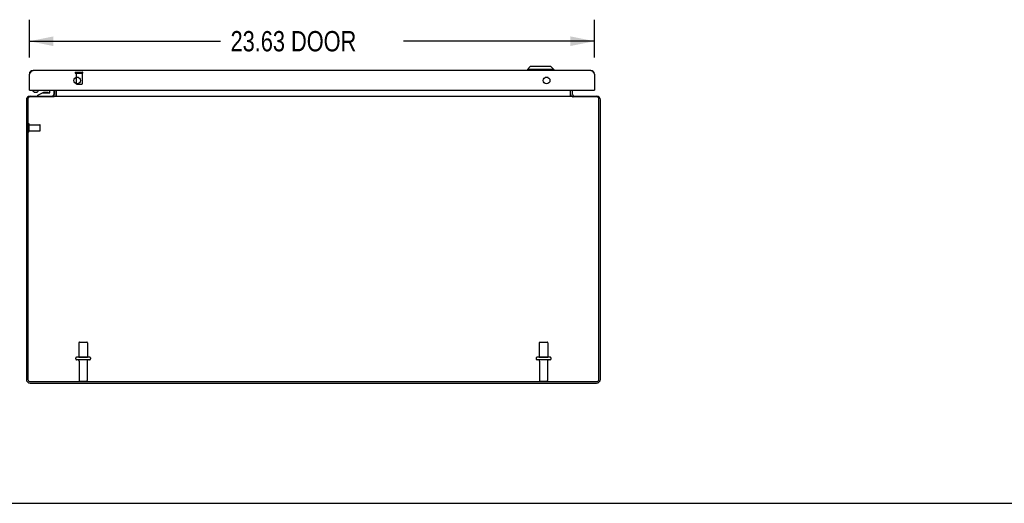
# Model space of a CAD drawing. Extents: x 0 to 170, y 0 to 110.
# Tile 2 of 9: x 44 to 85, y 0 to 20. Entities that reach past the tile are written whole.
import ezdxf

# ---------------------------------------------------------------- set-up
doc = ezdxf.new("R2010")
doc.units = 0
doc.header["$LTSCALE"] = 9.35
doc.header["$MEASUREMENT"] = 0
doc.linetypes.add('HIDDEN', pattern=[0.2, 0.1, -0.1])
doc.layers.get('0').update_dxf_attribs({"linetype": 'CONTINUOUS'})
doc.layers.add('DEFAULT_2', color=8, linetype='HIDDEN')
doc.layers.add('DIMENSIONS', color=7, linetype='CONTINUOUS')
doc.styles.get("Standard").update_dxf_attribs({"font": 'txt', "width": 0.8})
doc.dimstyles.new('DIMSTYLE_1', dxfattribs={"dimtxt": 0.85, "dimasz": 1, "dimexe": 0.18, "dimexo": 0.0625, "dimgap": 0.09, "dimtad": 0, "dimtih": 1, "dimtoh": 1, "dimzin": 4, "dimtxsty": 'STANDARD', "dimblk": '_FILLED', "dimblk1": '_FILLED', "dimblk2": '_FILLED', "dimcen": 0.09, "dimazin": 3, "dimtfac": 1, "dimtofl": 0, "dimtmove": 0, "dimatfit": 3, "dimtolj": 1, "dimtzin": 4})

# ---------------------------------------------------------------- blocks, each defined once
blk = doc.blocks.new('_FILLED')
at = {"color": 0, "linetype": 'BYBLOCK'}
blk.add_solid([(0, 0), (-1, 0.2), (-1, -0.2)], dxfattribs=at)
blk = doc.blocks.new('*D4')
at = {"layer": 'DIMENSIONS', "color": 2, "linetype": 'CONTINUOUS'}
for p, q in [((44.238, 18.648), (44.238, 20.224)), ((67.863, 18.648), (67.863, 20.224)), ((44.238, 19.324), (52.226, 19.324)), ((67.863, 19.324), (59.876, 19.324))]:
    blk.add_line(p, q, dxfattribs=at)
for p, rotation in [((44.238, 19.324), 180), ((67.863, 19.324), 360)]:
    blk.add_blockref('_FILLED', p, dxfattribs=dict(at, rotation=rotation))
at = {"layer": 'DIMENSIONS', "color": 2, "linetype": 'CONTINUOUS', "width": 0.8}
blk.add_text('23.63 DOOR', height=0.85, dxfattribs=at).set_placement((52.651, 18.899))

msp = doc.modelspace()

# ---------------------------------------------------------------- linework, layer by layer
at = {"color": 7, "linetype": 'CONTINUOUS'}
for p, q in [((65.178, 18.262), (65.06, 18.144)), ((66.162, 18.144), (65.06, 18.144)), ((65.06, 18.144), (65.06, 18.104)), ((66.044, 18.262), (65.178, 18.262)), ((66.044, 18.262), (66.162, 18.144)), ((66.162, 18.144), (66.162, 18.104)), ((46.3, 17.808), (46.177, 17.808)), ((65.925, 17.808), (65.802, 17.808)), ((44.253, 17.276), (44.238, 17.276)), ((44.402, 17.276), (44.402, 17.231)), ((44.441, 17.188), (44.42, 17.203)), ((44.56, 17.188), (44.58, 17.203)), ((44.58, 17.203), (44.565, 17.194)), ((44.595, 17.061), (44.788, 17.161)), ((44.595, 17.031), (44.595, 17.061)), ((44.598, 17.276), (44.598, 17.231)), ((44.788, 17.161), (45.078, 17.161)), ((44.923, 17.177), (44.853, 17.177)), ((44.993, 17.177), (44.923, 17.177)), ((45.093, 17.176), (45.093, 17.276)), ((45.263, 17.276), (45.263, 17.091)), ((45.285, 17.03), (45.285, 17.031)), ((45.363, 17.111), (45.363, 17.276)), ((66.863, 17.111), (66.863, 17.276)), ((66.941, 17.03), (66.941, 17.031)), ((67.848, 17.276), (67.863, 17.276)), ((0, 0), (170, 0))]:
    msp.add_line(p, q, dxfattribs=at)
at = {"color": 3, "linetype": 'CONTINUOUS'}
for p, q in [((44.238, 17.276), (44.238, 17.948)), ((67.707, 18.104), (44.394, 18.104)), ((67.863, 17.948), (67.863, 17.276)), ((44.176, 16.912), (44.176, 5.174)), ((44.253, 17.276), (67.848, 17.276)), ((45.249, 16.992), (44.256, 16.992)), ((44.271, 17.031), (67.955, 17.031)), ((45.285, 17.111), (45.285, 17.276)), ((45.285, 17.03), (45.285, 17.012)), ((45.378, 17.051), (45.378, 17.276)), ((66.848, 17.276), (66.848, 17.051)), ((66.941, 17.111), (66.941, 17.276)), ((66.941, 17.03), (66.941, 17.012)), ((66.957, 17.042), (66.954, 17.038)), ((67.97, 16.992), (66.978, 16.992)), ((68.05, 5.174), (68.05, 16.912)), ((44.113, 16.873), (44.113, 5.189)), ((68.113, 5.189), (68.113, 16.873)), ((44.256, 5.094), (67.97, 5.094)), ((44.271, 5.031), (67.955, 5.031))]:
    msp.add_line(p, q, dxfattribs=at)
at = {"color": 8, "linetype": 'HIDDEN'}
for p, q in [((46.192, 17.983), (46.192, 17.536)), ((46.192, 17.983), (46.44, 17.983)), ((46.44, 17.983), (46.44, 17.536)), ((44.234, 15.579), (44.234, 15.827)), ((44.234, 15.827), (44.681, 15.827)), ((44.234, 15.579), (44.681, 15.579)), ((46.305, 6.704), (46.305, 6.109)), ((46.671, 6.704), (46.671, 6.109)), ((65.555, 6.704), (65.555, 6.109)), ((65.921, 6.704), (65.921, 6.109)), ((46.305, 6.109), (46.671, 6.109)), ((46.322, 5.941), (46.322, 5.139)), ((46.654, 5.941), (46.654, 5.139)), ((65.555, 6.109), (65.921, 6.109)), ((65.572, 5.941), (65.572, 5.139)), ((65.904, 5.941), (65.904, 5.139))]:
    msp.add_line(p, q, dxfattribs=at)
at = {"color": 3, "linetype": 'CONTINUOUS'}
for points in [[(44.238, 17.948), (44.252, 17.97), (44.267, 17.992), (44.281, 18.013), (44.295, 18.033), (44.309, 18.05), (44.323, 18.066), (44.338, 18.079), (44.352, 18.09), (44.366, 18.098), (44.38, 18.103), (44.394, 18.104)], [(67.707, 18.104), (67.721, 18.103), (67.736, 18.098), (67.75, 18.09), (67.764, 18.079), (67.778, 18.066), (67.792, 18.05), (67.807, 18.033), (67.821, 18.013), (67.835, 17.992), (67.849, 17.97), (67.863, 17.948)], [(45.285, 17.012), (45.283, 17.009), (45.281, 17.007), (45.279, 17.006), (45.277, 17.004), (45.276, 17.004), (45.274, 17.003), (45.273, 17.002), (45.271, 17.002), (45.269, 17.001), (45.268, 17.001), (45.265, 17), (45.263, 16.999), (45.26, 16.998), (45.258, 16.997), (45.255, 16.995), (45.252, 16.994), (45.249, 16.992)], [(45.258, 17.051), (45.259, 17.051), (45.26, 17.051), (45.262, 17.049), (45.264, 17.047)], [(45.264, 17.047), (45.269, 17.042), (45.273, 17.038)], [(45.273, 17.038), (45.276, 17.035), (45.28, 17.033)], [(45.378, 17.051), (45.376, 17.051), (45.374, 17.051), (45.372, 17.05), (45.369, 17.049), (45.367, 17.047), (45.365, 17.045), (45.363, 17.043), (45.361, 17.041), (45.359, 17.038), (45.357, 17.036), (45.355, 17.034), (45.353, 17.032), (45.35, 17.031), (45.349, 17.031)], [(66.848, 17.051), (66.851, 17.051), (66.853, 17.051), (66.855, 17.05), (66.857, 17.049), (66.859, 17.047), (66.861, 17.045), (66.863, 17.043), (66.865, 17.041), (66.868, 17.038), (66.87, 17.036), (66.872, 17.034), (66.874, 17.032), (66.876, 17.031), (66.878, 17.031)], [(66.941, 17.012), (66.944, 17.009), (66.946, 17.007), (66.947, 17.006), (66.949, 17.004), (66.951, 17.004), (66.952, 17.003), (66.954, 17.002), (66.955, 17.002), (66.957, 17.001), (66.959, 17.001), (66.961, 17), (66.964, 16.999), (66.966, 16.998), (66.969, 16.997), (66.971, 16.995), (66.974, 16.994), (66.978, 16.992)], [(66.954, 17.038), (66.951, 17.035), (66.947, 17.033)], [(66.969, 17.051), (66.968, 17.051), (66.967, 17.051), (66.965, 17.049), (66.963, 17.047), (66.957, 17.042)]]:
    msp.add_lwpolyline(points, dxfattribs=at)
at = {"color": 7, "linetype": 'CONTINUOUS'}
for points in [[(44.42, 17.203), (44.409, 17.214), (44.403, 17.225), (44.402, 17.231)], [(44.455, 17.188), (44.435, 17.194), (44.42, 17.203)], [(44.5, 17.173), (44.483, 17.174), (44.467, 17.177), (44.452, 17.182), (44.441, 17.188)], [(44.5, 17.182), (44.477, 17.183), (44.455, 17.188)], [(44.565, 17.194), (44.546, 17.188), (44.524, 17.183), (44.5, 17.182)], [(44.56, 17.188), (44.549, 17.182), (44.534, 17.177), (44.518, 17.174), (44.5, 17.173)], [(44.598, 17.231), (44.598, 17.225), (44.592, 17.214), (44.58, 17.203)]]:
    msp.add_lwpolyline(points, dxfattribs=at)
at = {"color": 3, "linetype": 'CONTINUOUS'}
for centre in [(46.238, 17.682), (65.863, 17.682)]:
    msp.add_circle(centre, 0.141, dxfattribs=at)
for centre, radius, start, end in [((44.394, 17.948), 0.156, 90, 180), ((67.707, 17.948), 0.156, 0, 90), ((44.253, 17.291), 0.015, 180, 270), ((67.848, 17.291), 0.015, 270, 360), ((44.271, 16.873), 0.158, 90, 180), ((44.256, 16.912), 0.08, 90, 180), ((45.205, 17.111), 0.08, 276.845, 360), ((67.021, 17.111), 0.08, 180, 263.155), ((67.955, 16.873), 0.158, 0, 90), ((67.97, 16.912), 0.08, 0, 90), ((44.271, 5.189), 0.158, 180, 270), ((44.256, 5.174), 0.08, 180, 270), ((67.955, 5.189), 0.158, 270, 360), ((67.97, 5.174), 0.08, 270, 360)]:
    msp.add_arc(centre, radius, start, end, dxfattribs=at)
at = {"color": 7, "linetype": 'CONTINUOUS'}
for centre, radius, start, end in [((44.853, 17.087), 0.09, 90, 124.406), ((44.993, 17.087), 0.09, 55.594, 90), ((45.078, 17.176), 0.015, 270, 360), ((45.203, 17.091), 0.06, 285, 360), ((45.205, 17.111), 0.158, 329.5226, 360), ((67.021, 17.111), 0.158, 180, 210.4774)]:
    msp.add_arc(centre, radius, start, end, dxfattribs=at)
at = {"layer": 'DEFAULT_2', "color": 8, "linetype": 'HIDDEN'}
for p, q in [((46.174, 18.026), (46.458, 18.026)), ((46.174, 17.983), (46.458, 17.983)), ((46.203, 17.526), (46.43, 17.526)), ((44.191, 15.561), (44.191, 15.845)), ((44.234, 15.561), (44.234, 15.845)), ((44.691, 15.59), (44.691, 15.817)), ((46.335, 6.734), (46.641, 6.734)), ((65.585, 6.734), (65.891, 6.734)), ((46.753, 6.109), (46.224, 6.109)), ((46.753, 6.003), (46.224, 6.003)), ((66.003, 6.109), (65.474, 6.109)), ((66.003, 6.003), (65.474, 6.003)), ((46.352, 5.109), (46.624, 5.109)), ((65.602, 5.109), (65.874, 5.109))]:
    msp.add_line(p, q, dxfattribs=at)
for centre, radius, start, end in [((46.174, 18.005), 0.0215, 90, 270), ((46.458, 18.005), 0.0215, 270, 90), ((46.202, 17.536), 0.01, 180, 270), ((46.43, 17.536), 0.01, 270, 360), ((44.213, 15.845), 0.0215, 360, 180), ((44.681, 15.817), 0.01, 360, 90), ((44.213, 15.561), 0.0215, 180, 0), ((44.681, 15.589), 0.01, 270, 0), ((46.335, 6.704), 0.03, 90, 180), ((46.641, 6.704), 0.03, 0, 90), ((65.585, 6.704), 0.03, 90, 180), ((65.891, 6.704), 0.03, 0, 90), ((46.224, 6.056), 0.053, 90, 270), ((46.26, 5.941), 0.0625, 0, 90), ((46.717, 5.941), 0.0625, 90, 180), ((46.753, 6.056), 0.053, 270, 90), ((65.474, 6.056), 0.053, 90, 270), ((65.51, 5.941), 0.0625, 0, 90), ((65.967, 5.941), 0.0625, 90, 180), ((66.003, 6.056), 0.053, 270, 90), ((46.352, 5.139), 0.03, 180, 270), ((46.624, 5.139), 0.03, 270, 360), ((65.602, 5.139), 0.03, 180, 270), ((65.874, 5.139), 0.03, 270, 360)]:
    msp.add_arc(centre, radius, start, end, dxfattribs=at)

# ---------------------------------------------------------------- dimensions: what is measured, and where the dimension line sits
at = {"layer": 'DIMENSIONS', "color": 2, "linetype": 'CONTINUOUS'}
dim = msp.add_linear_dim(base=(67.863291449, 19.323884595), p1=(44.238291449, 20.223884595), p2=(67.863291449, 20.223884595), text='<> DOOR', dimstyle='DIMSTYLE_1', dxfattribs=at)
dim.commit()
dim.dimension.update_dxf_attribs({"geometry": '*D4', "text_midpoint": (56.050791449, 19.323884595), "dimtype": 160})

doc.saveas('drawing.dxf')
